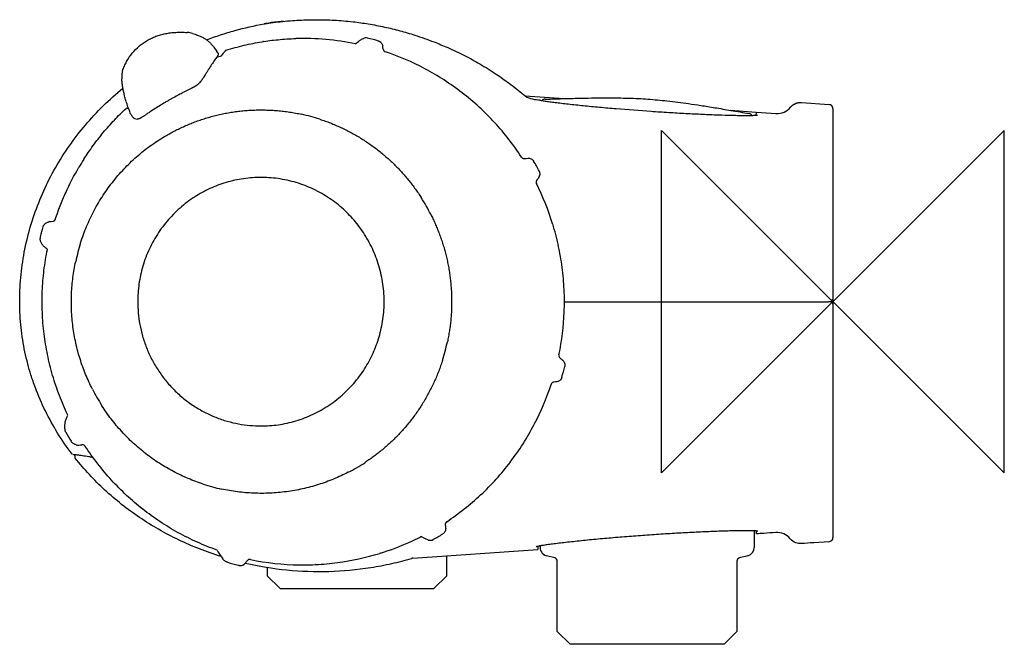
# Model space of a CAD drawing. Header units: millimetres. Extents: x -95 to 20, y -40 to 33.
import ezdxf

# ---------------------------------------------------------------- set-up
doc = ezdxf.new("R2010")
doc.units = ezdxf.units.MM
doc.header["$MEASUREMENT"] = 0
doc.layers.add('ORIGIN', color=6, linetype='Continuous')
doc.layers.add('PLANNING', color=1, linetype='Continuous')

# ---------------------------------------------------------------- blocks, each defined once
blk = doc.blocks.new('82501000_r')
at = {"layer": 'ORIGIN'}
for p, q in [((20, 20), (-20, -20)), ((-20, 20), (20, -20)), ((-20, -20), (-20, 20)), ((20, -20), (20, 20))]:
    blk.add_line(p, q, dxfattribs=at)
at = {"layer": 'PLANNING'}
for p, q in [((-66.4, 32.43), (-66.36, 32.44)), ((-65.19, 32.62), (-65.3, 32.61)), ((-65.18, 32.62), (-65.19, 32.62)), ((-66.49, 30.37), (-66.54, 30.36)), ((-71.82, 29.06), (-71.8, 29.02)), ((-35.96, 24.03), (-34.21, 23.91)), ((-34.21, 23.91), (-31.41, 23.71)), ((-33.61, 23.64), (-33.61, 23.64)), ((-3.67, 23.26), (-0.46, 23.03)), ((-82.38, 22.61), (-82.25, 22.61)), ((-11.97, 22.34), (-8.98, 22.13)), ((-8.98, 22.13), (-8.99, 21.77)), ((-8.98, 22.13), (-6.65, 21.97)), ((0, 22.53), (0, -27.53)), ((-91.71, 6.11), (-91.78, 6.16)), ((-31.36, 0), (-0.54, 0)), ((-0.3, 0), (-0.54, 0)), ((-88.58, -17.88), (-88.58, -17.88)), ((-86.38, -18.2), (-86.45, -18.19)), ((-9.2, -26.76), (-9.2, -28.69)), ((-8.92, -27.1), (-8.92, -26.77)), ((-34.46, -28.58), (-34.47, -28.93)), ((-0.46, -28.03), (-2.25, -28.16)), ((-52.81, -29.35), (-52.9, -29.38)), ((-49.05, -29.95), (-34.47, -28.93)), ((-45.09, -32), (-45.09, -29.68)), ((-32.47, -29.92), (-33.46, -29.66)), ((-9.94, -29.66), (-10.93, -29.92)), ((-66.04, -31.02), (-66.04, -32)), ((-60.37, -30.7), (-60.42, -30.7)), ((-57.83, -30.47), (-57.85, -30.47)), ((-32.18, -38.5), (-32.18, -30.31)), ((-11.22, -30.31), (-11.22, -38.5)), ((-66.04, -32), (-64.54, -33.5)), ((-46.59, -33.5), (-45.09, -32)), ((-64.54, -33.5), (-46.59, -33.5)), ((-30.68, -40), (-32.18, -38.5)), ((-11.22, -38.5), (-12.72, -40)), ((-12.72, -40), (-30.68, -40))]:
    blk.add_line(p, q, dxfattribs=at)
for centre, radius, start, end in [((-59.93, -4.07), 37.07, 98.9498, 100.0481), ((-75.6, 28.04), 3.41, 85.5688, 86.2155), ((-75.53, 28.97), 2.46, 72.0122, 85.5688), ((-61.83, 0.47), 30.26, 78.3606, 91.642), ((-54.44, 29.74), 1.07, 98.9896, 104.4888), ((-54.5, 30.11), 0.69, 76.1006, 98.9896), ((-61.76, 0.77), 30.91, 73.6524, 76.1006), ((-94.8, 14.53), 27.19, 32.3109, 32.8398), ((-71.83, 29.06), 0.0117, 50.3714, 92.7939), ((-70.79, 29.17), 0.193, 110.3602, 139.1016), ((-106.26, 22.15), 54.25, 7.78, 8.1711), ((-52.12, 29.55), 0.397, 187.7782, 251.5201), ((-61.86, 0.4), 30.34, 62.0453, 71.5202), ((-61.73, 0.48), 29.82, 108.8887, 110.1124), ((-81.26, 26.4), 1.76, 162.6845, 176.7277), ((-79.03, 26.27), 4, 176.7277, 183.6813), ((-81.27, 26.41), 1.75, 161.3758, 162.6845), ((-61.88, 0.35), 30.39, 57.1633, 62.0453), ((-61.93, 0.28), 30.47, 52.2931, 57.1633), ((-61.96, 0.25), 30.52, 47.4234, 52.2931), ((-33.6, 23.15), 0.496, 92.0425, 137.8658), ((-0.5, 22.53), 0.5, 0, 85.9665), ((-82.36, 22.38), 0.239, 128.3954, 134.2069), ((-82.39, 22.41), 0.197, 85.6459, 126.653), ((-66.71, 0.34), 22.04, 71.9887, 77.7643), ((-62.02, 0.18), 30.61, 42.564, 47.4234), ((-9.86, 21.46), 0.5, 34.5872, 79.9299), ((-6.52, 23.98), 2.02, 266.2318, 320.9614), ((-79.92, 22.85), 2.26, 206.5124, 210.886), ((-81.24, 21.98), 0.668, 243.7852, 271.6683), ((-62.06, 0.14), 30.67, 33.0952, 42.564), ((-61.46, 0.05), 30.83, 147.4651, 149.5103), ((-50.3, 134.47), 118.63, 276.9279, 277.1053), ((-64.98, -1.54), 34.99, 28.6996, 30.875), ((-34.9, 14.93), 0.703, 323.1601, 28.7018), ((-34.24, 13.97), 0.403, 143.4073, 206.4623), ((-62.91, -0.24), 31.59, 17.1564, 26.3669), ((35.38, -37.73), 87.11, 143.1582, 143.4011), ((-66.96, 0.04), 22.44, 26.9336, 32.641), ((-91.34, 8.68), 0.669, 97.9019, 107.5553), ((-98.32, 58.98), 50.11, 277.9019, 278.3219), ((-91.13, 9.8), 0.405, 278.3219, 289.601), ((-91.12, 9.78), 0.385, 289.601, 322.6675), ((-91, 9.69), 0.235, 322.6675, 341.7801), ((-63.76, 0.55), 29.62, 163.9589, 166.2863), ((-60.31, 0.53), 28.89, 12.0555, 17.2232), ((-91.77, 7.39), 0.778, 166.2863, 180.4388), ((-64.48, -0.49), 24.48, 162.5029, 167.7423), ((-64.45, -0.36), 33.12, 7.5621, 12.0704), ((-60.46, 0.17), 29.1, 2.4322, 7.5621), ((-64.5, -0.01), 33.15, 357.9274, 2.4322), ((-0.35, 0.3), 0.3, 271.2718, 0), ((-0.3, -0.3), 0.3, 1.9013, 90), ((-61.34, -0.12), 29.98, 348.2695, 357.9274), ((-67.05, -0.01), 22.53, 342.2762, 347.9691), ((-31.59, -6.3), 0.401, 168.2695, 231.6318), ((44.17, 89.4), 122.46, 231.6318, 231.8041), ((-62, -0.09), 31.59, 343.9158, 346.3294), ((-66.05, 0.19), 22.9, 206.9913, 212.5832), ((-63.56, 0.53), 32.31, 332.6419, 341.6119), ((209.17, -1704.22), 1711.98, 98.10577, 98.11806), ((-59.9, -1.38), 28.18, 327.3454, 332.6562), ((-62.05, -0.21), 31.34, 208.6829, 210.892), ((-87.83, -14.98), 1.81, 252.822, 255.4506), ((-88.11, -16.05), 0.707, 255.4506, 276.7837), ((-93.37, 28.11), 45.18, 276.7837, 277.2494), ((-87.62, -17.08), 0.374, 86.4164, 97.2494), ((-87.62, -17.1), 0.395, 33.1611, 86.4164), ((-64.69, 1.69), 33.87, 322.9262, 327.3454), ((-88.56, -17.59), 0.29, 226.1907, 267.3644), ((-88.22, -18.08), 0.3, 141.6637, 218.327), ((-66.75, -0.25), 22.14, 297.3342, 300.2132), ((-66.76, -0.24), 22.16, 300.2139, 303.0921), ((-61.03, -1.07), 29.29, 312.8024, 322.9262), ((-66.69, -0.33), 22.06, 251.9903, 257.7626), ((-62.88, 0.92), 32.01, 303.7797, 312.8024), ((-44.86, -26.01), 0.402, 123.7797, 186.8133), ((78.9, -11.22), 125.05, 186.8133, 186.983), ((-60.05, -4.07), 26.25, 295.6041, 296.9614), ((-47.97, -27.81), 0.391, 100.142, 116.9614), ((-59.67, -4.18), 26.93, 298.8055, 301.621), ((47.16, -812.41), 787.3, 94.02294, 94.08459), ((42.67, -748.59), 723.32, 93.91188, 94.02294), ((-0.5, -27.53), 0.5, 274.0282, 0.0049), ((-62.18, 0.37), 31.17, 289.2105, 295.6041), ((-46.88, -26.6), 1.28, 252.1317, 255.4734), ((-47.02, -27.17), 0.695, 255.4734, 298.8055), ((-33.2, -28.69), 1, 169.614, 255), ((-10.2, -28.69), 1, 285, 0), ((18.15, -362.32), 334.79, 93.4936, 93.7427), ((-63.35, -24.13), 9.84, 209.7103, 216.3108), ((-61.81, -0.61), 30.12, 277.5836, 287.1962), ((-60.95, -3.15), 27.44, 287.2692, 289.2105), ((-61.88, -0.34), 31.35, 253.7145, 256.0456), ((-69.12, -29.5), 1.3, 256.0456, 261.4198), ((-69.1, -29.35), 1.46, 261.4198, 265.6797), ((-69.16, -30.11), 0.697, 265.6797, 322.1219), ((-181.62, 57.37), 143.17, 322.1219, 322.2697), ((-68.07, -30.48), 0.394, 83.8553, 142.2697), ((-68.07, -30.47), 0.379, 78.2917, 83.863), ((-61.76, 0.07), 30.81, 258.3335, 269.0161), ((-61.82, 1.92), 32.66, 269.1745, 270.1261), ((-61.76, -3.36), 27.37, 270.0155, 272.8055), ((-61.78, -1.02), 29.71, 272.7177, 277.6067), ((-49, -30.65), 0.7, 94.0283, 106.1763), ((-32.58, -30.31), 0.4, 0, 75), ((-10.82, -30.31), 0.4, 105, 180)]:
    blk.add_arc(centre, radius, start, end, dxfattribs=at)
for points, knots in [([(-73.12, 30.57), (-72.85, 30.67), (-72.31, 30.87), (-71.21, 31.25), (-69.26, 31.84), (-67.55, 32.23), (-66.4, 32.43)], [0, 0, 0, 0, 0.871895, 1.730413, 3.479214, 6.980802, 6.980802, 6.980802, 6.980802]), ([(-66.4, 32.43), (-66.37, 32.44), (-66.26, 32.46), (-66, 32.5), (-65.41, 32.59), (-64.52, 32.7), (-63.41, 32.8), (-61.96, 32.89), (-60.24, 32.94), (-58.15, 32.88), (-56.16, 32.71), (-54.2, 32.44), (-52.37, 32.09), (-50.56, 31.65), (-48.64, 31.08), (-46.77, 30.42), (-44.83, 29.62), (-43.04, 28.77), (-41.15, 27.74), (-39.42, 26.66), (-37.99, 25.65), (-36.93, 24.84), (-36.38, 24.39), (-36.13, 24.18)], [0, 0, 0, 0, 0.088831, 0.351993, 0.784636, 1.869851, 3.05427, 4.121308, 6.231434, 8.201084, 10.407907, 12.213962, 14.147647, 15.976614, 17.796077, 20.177409, 21.906286, 24.099239, 26.122786, 28.361363, 30.214743, 31.372166, 32.348265, 32.348265, 32.348265, 32.348265]), ([(-80.05, 30.5), (-79.89, 30.6), (-79.56, 30.77), (-79.04, 30.99), (-78.49, 31.17), (-77.91, 31.31), (-77.32, 31.4), (-76.7, 31.45), (-76.05, 31.47), (-75.61, 31.45), (-75.38, 31.43)], [23.537213, 23.537213, 23.537213, 23.537213, 24.093422, 24.661416, 25.238272, 25.825302, 26.424034, 27.040571, 27.682726, 28.375519, 28.375519, 28.375519, 28.375519]), ([(-74.77, 31.32), (-74.67, 31.28), (-74.52, 31.24), (-74.33, 31.17), (-74.11, 31.09), (-73.86, 30.99), (-73.61, 30.87), (-73.44, 30.78), (-73.28, 30.68), (-73.07, 30.54), (-72.82, 30.33), (-72.58, 30.09), (-72.4, 29.88), (-72.2, 29.62), (-72.05, 29.42), (-71.96, 29.28)], [28.99667, 28.99667, 28.99667, 28.99667, 29.319373, 29.45623, 29.588715, 30.040447, 30.24115, 30.435304, 30.620989, 30.805204, 31.192942, 31.599065, 31.814635, 32.04534, 32.564577, 32.564577, 32.564577, 32.564577]), ([(-82.93, 26.96), (-82.87, 27.15), (-82.72, 27.51), (-82.38, 28.21), (-81.83, 29.02), (-81.15, 29.72), (-80.54, 30.2), (-80.22, 30.41), (-80.05, 30.5)], [18.877824, 18.877824, 18.877824, 18.877824, 19.457265, 20.046327, 21.224368, 22.384601, 22.95831, 23.537213, 23.537213, 23.537213, 23.537213]), ([(-70.85, 29.35), (-70.51, 29.46), (-69.81, 29.67), (-68.4, 30.02), (-66.63, 30.38), (-64.83, 30.6), (-63.39, 30.7), (-62.7, 30.72)], [2.5281, 2.5281, 2.5281, 2.5281, 3.624996, 4.709538, 6.879087, 9.047907, 11.22757, 11.22757, 11.22757, 11.22757]), ([(-55.73, 30.11), (-55.69, 30.14), (-55.57, 30.23), (-55.41, 30.36), (-55.26, 30.48), (-55.1, 30.6), (-54.92, 30.7), (-54.78, 30.76), (-54.71, 30.77)], [11.234642, 11.234642, 11.234642, 11.234642, 11.388838, 11.666338, 11.847355, 11.99003, 12.242062, 12.460251, 12.460251, 12.460251, 12.460251]), ([(-53.06, 30.44), (-53.03, 30.43), (-52.96, 30.41), (-52.85, 30.34), (-52.72, 30.23), (-52.61, 30.06), (-52.57, 29.93), (-52.56, 29.86)], [14.1591836, 14.1591836, 14.1591836, 14.1591836, 14.2569604, 14.354825, 14.559292, 14.7642092, 14.9609577, 14.9609577, 14.9609577, 14.9609577]), ([(-71.8, 29.02), (-71.79, 29.01), (-71.78, 28.98), (-71.76, 28.93), (-71.76, 28.85), (-71.78, 28.77), (-71.81, 28.72), (-71.83, 28.69)], [0.0462706, 0.0462706, 0.0462706, 0.0462706, 0.0900309, 0.1337603, 0.2210432, 0.3093283, 0.3963508, 0.3963508, 0.3963508, 0.3963508]), ([(-71.39, 28.69), (-71.28, 28.85), (-71.15, 29.04), (-71.03, 29.18), (-70.93, 29.3)], [0.639993, 0.639993, 0.639993, 0.639993, 1.971107, 2.431084, 2.431084, 2.431084, 2.431084]), ([(-71.83, 28.69), (-71.88, 28.63), (-71.98, 28.5), (-72.13, 28.29), (-72.29, 28.06), (-72.51, 27.72), (-72.74, 27.36), (-72.98, 26.98), (-73.13, 26.74), (-73.24, 26.56), (-73.3, 26.47), (-73.39, 26.32), (-73.48, 26.17), (-73.59, 26.02), (-73.65, 25.93), (-73.72, 25.84), (-73.77, 25.78), (-73.8, 25.73), (-73.83, 25.7), (-73.92, 25.6), (-74.02, 25.49), (-74.14, 25.37), (-74.24, 25.29), (-74.33, 25.23), (-74.4, 25.17), (-74.47, 25.14), (-74.53, 25.1), (-74.59, 25.06), (-74.65, 25.03), (-74.72, 25), (-74.79, 24.96), (-74.88, 24.91), (-75.15, 24.77), (-75.52, 24.59), (-76.03, 24.32), (-76.55, 24.05), (-77.05, 23.78), (-77.47, 23.55), (-77.67, 23.43), (-77.78, 23.36)], [0.396351, 0.396351, 0.396351, 0.396351, 0.631819, 0.888294, 1.169953, 1.474811, 2.121021, 2.444767, 2.823327, 2.952167, 3.072374, 3.168307, 3.477113, 3.594117, 3.707789, 3.831856, 3.923133, 3.945975, 3.997505, 4.056969, 4.347604, 4.454834, 4.564384, 4.711897, 4.787391, 4.845481, 4.927611, 5.001125, 5.064841, 5.13633, 5.219266, 5.304855, 5.443862, 6.137716, 6.543828, 7.160887, 7.906736, 8.232585, 8.612493, 8.612493, 8.612493, 8.612493]), ([(-81.94, 21.84), (-81.97, 21.91), (-82.04, 22.07), (-82.14, 22.33), (-82.25, 22.61), (-82.38, 22.99), (-82.54, 23.47), (-82.74, 24.18), (-82.89, 24.87), (-82.98, 25.54), (-83.01, 25.86), (-83.02, 26.02)], [13.584627, 13.584627, 13.584627, 13.584627, 13.832803, 14.108699, 14.414402, 14.724568, 15.327028, 15.907245, 16.954802, 17.445199, 17.921094, 17.921094, 17.921094, 17.921094]), ([(-88.82, -17.8), (-89.42, -17), (-90.55, -15.37), (-91.98, -12.78), (-92.98, -10.48), (-93.61, -8.63), (-94.15, -6.77), (-94.64, -4.46), (-94.86, -2.36), (-94.93, -0.93), (-94.94, -0.2), (-94.94, 0.59), (-94.89, 2.08), (-94.69, 4.31), (-94.13, 7.26), (-93.29, 10.15), (-92.18, 12.96), (-90.8, 15.66), (-89.17, 18.23), (-87.3, 20.65), (-85.21, 22.9), (-83.68, 24.27), (-82.89, 24.92)], [0, 0, 0, 0, 2.989258, 5.946305, 8.871534, 10.493152, 11.7968, 14.690227, 17.567774, 18.124198, 18.998586, 19.745798, 20.493, 23.465931, 26.470665, 29.475388, 32.496037, 35.516674, 38.569105, 41.621545, 44.673995, 47.764908, 47.764908, 47.764908, 47.764908]), ([(-77.78, 23.36), (-77.89, 23.3), (-78.08, 23.19), (-78.47, 22.95), (-78.97, 22.64), (-79.48, 22.32), (-79.84, 22.07), (-80.11, 21.9), (-80.3, 21.77), (-80.47, 21.65), (-80.59, 21.57), (-80.71, 21.5), (-80.8, 21.45), (-80.84, 21.43), (-80.86, 21.42)], [8.612493, 8.612493, 8.612493, 8.612493, 8.977505, 9.288931, 9.993155, 10.741458, 11.079277, 11.31053, 11.696641, 11.768073, 11.942948, 12.124657, 12.194153, 12.254193, 12.254193, 12.254193, 12.254193]), ([(-34.38, 23.56), (-34.33, 23.55), (-34.22, 23.53), (-33.97, 23.48), (-33.58, 23.42), (-33.03, 23.34), (-32.4, 23.26), (-31.68, 23.17), (-30.58, 23.05), (-29.11, 22.89), (-27.24, 22.71), (-24.6, 22.48), (-21.9, 22.27), (-19.19, 22.1), (-17.19, 21.98), (-15.27, 21.89), (-13.46, 21.81), (-12.05, 21.77), (-11.03, 21.75), (-10.38, 21.74), (-9.83, 21.74), (-9.43, 21.75), (-9.17, 21.76), (-9.02, 21.77), (-8.92, 21.78), (-8.86, 21.79), (-8.84, 21.79), (-8.83, 21.79), (-8.82, 21.79)], [0, 0, 0, 0, 0.149565, 0.329188, 0.776679, 1.329082, 1.974223, 2.707084, 3.505297, 5.278521, 7.160894, 9.138128, 13.215996, 15.272497, 17.286902, 19.227823, 21.043095, 22.719368, 23.455247, 24.106926, 24.667342, 25.116023, 25.296935, 25.447389, 25.565122, 25.609801, 25.627783, 25.640902, 25.640902, 25.640902, 25.640902]), ([(-33.61, 23.64), (-32.83, 23.67), (-31.42, 23.71), (-29.48, 23.76), (-27.84, 23.79), (-26.4, 23.8), (-25.09, 23.79), (-23.87, 23.77), (-22.72, 23.72), (-21.6, 23.65), (-20.49, 23.56), (-18.91, 23.4), (-17.22, 23.18), (-15.36, 22.9), (-13.71, 22.64), (-11.83, 22.32), (-10.49, 22.08), (-9.78, 21.96)], [0.003579, 0.003579, 0.003579, 0.003579, 2.34007, 4.236006, 5.840165, 7.249696, 8.562058, 9.777193, 10.895174, 12.013339, 13.131677, 14.250219, 16.779371, 18.239046, 19.892952, 21.789669, 23.968779, 23.968779, 23.968779, 23.968779]), ([(-87.45, 16.63), (-87.28, 16.9), (-86.93, 17.43), (-86.19, 18.48), (-85.19, 19.76), (-83.91, 21.21), (-83, 22.12), (-82.53, 22.55)], [143.600701, 143.600701, 143.600701, 143.600701, 144.554677, 145.528781, 147.454065, 149.401192, 151.32377, 151.32377, 151.32377, 151.32377]), ([(-81.53, 21.38), (-81.55, 21.39), (-81.58, 21.4), (-81.64, 21.44), (-81.71, 21.5), (-81.79, 21.59), (-81.83, 21.65), (-81.85, 21.69)], [12.9611425, 12.9611425, 12.9611425, 12.9611425, 13.0126564, 13.065352, 13.1727539, 13.2905861, 13.4123939, 13.4123939, 13.4123939, 13.4123939]), ([(-80.86, 21.42), (-80.87, 21.41), (-80.91, 21.39), (-80.97, 21.36), (-81.04, 21.34), (-81.13, 21.32), (-81.19, 21.31), (-81.22, 21.31)], [12.2541931, 12.2541931, 12.2541931, 12.2541931, 12.3103969, 12.3628758, 12.4590818, 12.5483778, 12.6359223, 12.6359223, 12.6359223, 12.6359223]), ([(-36.37, 16.89), (-36.36, 16.87), (-36.34, 16.84), (-36.28, 16.79), (-36.21, 16.74), (-36.1, 16.71), (-36.03, 16.71), (-35.99, 16.71)], [31.2162103, 31.2162103, 31.2162103, 31.2162103, 31.2718632, 31.3293107, 31.4366356, 31.548863, 31.6569007, 31.6569007, 31.6569007, 31.6569007]), ([(-35.63, 16.75), (-35.59, 16.76), (-35.53, 16.76), (-35.4, 16.75), (-35.23, 16.7), (-35.07, 16.58), (-34.98, 16.48), (-34.95, 16.42)], [32.0241457, 32.0241457, 32.0241457, 32.0241457, 32.1217501, 32.2193593, 32.4232004, 32.6274813, 32.8238406, 32.8238406, 32.8238406, 32.8238406]), ([(-90.78, 9.61), (-90.69, 9.88), (-90.51, 10.4), (-90.12, 11.44), (-89.37, 13.24), (-88.59, 14.73), (-88.03, 15.69)], [135.814474, 135.814474, 135.814474, 135.814474, 136.646098, 137.47601, 139.145941, 142.500119, 142.500119, 142.500119, 142.500119]), ([(-92.22, 8.73), (-92.21, 8.77), (-92.18, 8.84), (-92.11, 8.97), (-92.02, 9.08), (-91.9, 9.17), (-91.8, 9.22), (-91.68, 9.27), (-91.59, 9.3), (-91.54, 9.32)], [134.020907, 134.020907, 134.020907, 134.020907, 134.1299089, 134.2382054, 134.4571285, 134.5656797, 134.679951, 134.8038583, 134.9542965, 134.9542965, 134.9542965, 134.9542965]), ([(-91.78, 6.16), (-91.84, 6.21), (-91.96, 6.31), (-92.12, 6.45), (-92.25, 6.6), (-92.36, 6.75), (-92.44, 6.9), (-92.5, 7.05), (-92.53, 7.19), (-92.55, 7.3), (-92.55, 7.35), (-92.55, 7.38)], [131.127604, 131.127604, 131.127604, 131.127604, 131.376803, 131.591543, 131.783783, 131.961331, 132.130943, 132.299853, 132.464034, 132.549234, 132.630665, 132.630665, 132.630665, 132.630665]), ([(-89.33, -13.24), (-89.68, -12.49), (-90.33, -10.97), (-91.13, -8.61), (-91.72, -6.2), (-92.13, -3.75), (-92.33, -1.28), (-92.33, 1.19), (-92.14, 3.66), (-91.87, 5.3), (-91.71, 6.11)], [111.208809, 111.208809, 111.208809, 111.208809, 113.687915, 116.176614, 118.665563, 121.13711, 123.616503, 126.084248, 128.564613, 131.043377, 131.043377, 131.043377, 131.043377]), ([(-31.55, -6.84), (-31.53, -6.86), (-31.48, -6.9), (-31.39, -7.01), (-31.32, -7.16), (-31.28, -7.36), (-31.29, -7.5), (-31.31, -7.56)], [52.0872313, 52.0872313, 52.0872313, 52.0872313, 52.1852101, 52.2833071, 52.4883552, 52.6937578, 52.8907653, 52.8907653, 52.8907653, 52.8907653]), ([(-31.65, -8.85), (-31.66, -8.88), (-31.68, -8.94), (-31.74, -9.06), (-31.85, -9.19), (-32.03, -9.3), (-32.15, -9.33), (-32.22, -9.34)], [54.2079452, 54.2079452, 54.2079452, 54.2079452, 54.3063609, 54.4046882, 54.609414, 54.8135988, 55.0089385, 55.0089385, 55.0089385, 55.0089385]), ([(-32.58, -9.4), (-32.6, -9.4), (-32.64, -9.41), (-32.71, -9.43), (-32.78, -9.48), (-32.86, -9.56), (-32.89, -9.63), (-32.9, -9.67)], [55.3762093, 55.3762093, 55.3762093, 55.3762093, 55.4301239, 55.4840637, 55.5962196, 55.7040035, 55.8176121, 55.8176121, 55.8176121, 55.8176121]), ([(-89.63, -15), (-89.64, -14.96), (-89.65, -14.9), (-89.67, -14.77), (-89.68, -14.54), (-89.66, -14.21), (-89.57, -13.81), (-89.44, -13.49), (-89.36, -13.3), (-89.33, -13.24)], [109.393524, 109.393524, 109.393524, 109.393524, 109.488674, 109.59177, 109.783506, 110.173094, 110.579315, 111.020249, 111.208809, 111.208809, 111.208809, 111.208809]), ([(-89.54, -15.25), (-89.55, -15.24), (-89.56, -15.22), (-89.58, -15.18), (-89.61, -15.11), (-89.62, -15.04), (-89.63, -15)], [109.1222322, 109.1222322, 109.1222322, 109.1222322, 109.1549193, 109.187996, 109.2547849, 109.3935244, 109.3935244, 109.3935244, 109.3935244]), ([(-88.37, -16.71), (-88.4, -16.7), (-88.47, -16.68), (-88.58, -16.63), (-88.71, -16.56), (-88.84, -16.44), (-88.91, -16.35), (-88.94, -16.3)], [107.1946306, 107.1946306, 107.1946306, 107.1946306, 107.297775, 107.3951547, 107.5741504, 107.7488501, 107.9190972, 107.9190972, 107.9190972, 107.9190972]), ([(-71.89, -29.01), (-72.67, -28.73), (-74.22, -28.12), (-76.45, -27), (-78.58, -25.71), (-80.6, -24.25), (-82.49, -22.63), (-84.25, -20.86), (-85.86, -18.94), (-86.83, -17.58), (-87.29, -16.89)], [86.094292, 86.094292, 86.094292, 86.094292, 88.581442, 91.073176, 93.568171, 96.064013, 98.539041, 101.039202, 103.540647, 106.042946, 106.042946, 106.042946, 106.042946]), ([(-88.33, -17.9), (-88.39, -17.9), (-88.48, -17.89), (-88.53, -17.88), (-88.56, -17.88), (-88.57, -17.88), (-88.58, -17.88), (-88.58, -17.88)], [36.583517, 36.583517, 36.583517, 36.583517, 42.667615, 48.751713, 48.751713, 51.793762, 54.328759, 54.328759, 54.328759, 54.328759]), ([(-71.42, -29.76), (-72.27, -29.49), (-73.95, -28.9), (-76.4, -27.84), (-78.74, -26.61), (-80.97, -25.22), (-83.06, -23.69), (-85.01, -22.02), (-86.83, -20.22), (-87.93, -18.93), (-88.46, -18.26)], [0, 0, 0, 0, 2.687255, 5.34027, 7.99325, 10.620476, 13.196195, 15.772003, 18.321992, 20.862419, 20.862419, 20.862419, 20.862419]), ([(-87.61, -17.99), (-87.82, -17.96), (-88.09, -17.93), (-88.28, -17.91), (-88.33, -17.9)], [18.324275, 18.324275, 18.324275, 18.324275, 30.493227, 36.583517, 36.583517, 36.583517, 36.583517]), ([(-86.45, -18.19), (-86.6, -18.16), (-86.74, -18.14), (-87.16, -18.07), (-87.4, -18.03), (-87.61, -17.99)], [0.069253, 0.069253, 0.069253, 0.069253, 6.124938, 6.124938, 18.324275, 18.324275, 18.324275, 18.324275]), ([(-45.22, -26.43), (-45.21, -26.46), (-45.21, -26.53), (-45.22, -26.66), (-45.27, -26.82), (-45.39, -26.99), (-45.49, -27.08), (-45.55, -27.11)], [61.8699545, 61.8699545, 61.8699545, 61.8699545, 61.9683938, 62.0668293, 62.2720898, 62.4770034, 62.6730318, 62.6730318, 62.6730318, 62.6730318]), ([(-47.27, -27.82), (-47.35, -27.79), (-47.48, -27.74), (-47.66, -27.65), (-47.81, -27.57), (-47.94, -27.49), (-48.01, -27.44), (-48.04, -27.43)], [64.5978186, 64.5978186, 64.5978186, 64.5978186, 64.8538946, 65.0093032, 65.2044326, 65.3600019, 65.4663744, 65.4663744, 65.4663744, 65.4663744]), ([(-8.77, -26.79), (-8.77, -26.79), (-8.78, -26.79), (-8.81, -26.79), (-8.87, -26.78), (-8.98, -26.77), (-9.13, -26.76), (-9.32, -26.75), (-9.54, -26.75), (-9.89, -26.74), (-10.4, -26.74), (-11.08, -26.75), (-11.84, -26.77), (-12.68, -26.79), (-13.89, -26.83), (-15.49, -26.9), (-17.49, -27), (-19.57, -27.12), (-21.68, -27.26), (-23.8, -27.42), (-25.88, -27.59), (-27.9, -27.77), (-29.52, -27.93), (-30.74, -28.07), (-31.59, -28.16), (-32.36, -28.25), (-33.04, -28.34), (-33.54, -28.41), (-33.89, -28.47), (-34.11, -28.5), (-34.3, -28.54), (-34.46, -28.57), (-34.56, -28.59), (-34.62, -28.61), (-34.65, -28.62), (-34.66, -28.62), (-34.66, -28.62)], [0, 0, 0, 0, 0.013368, 0.031858, 0.078291, 0.200372, 0.357081, 0.546076, 0.765429, 1.016649, 1.599602, 2.283618, 3.05019, 3.892234, 4.796719, 6.689518, 8.71148, 10.794977, 12.924788, 15.056725, 17.171403, 19.207586, 21.130037, 22.045586, 22.90459, 23.679533, 24.371475, 24.961783, 25.214005, 25.437599, 25.629946, 25.787181, 25.910909, 25.957738, 25.976346, 25.989625, 25.989625, 25.989625, 25.989625]), ([(-3.71, -28.25), (-3.91, -28.26), (-4.13, -28.24), (-4.57, -28.06), (-4.8, -27.91), (-4.98, -27.69)], [0, 0, 0, 0, 0.00086715, 0.00086715, 0.001734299, 0.001734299, 0.001734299, 0.001734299]), ([(-70.67, -30.43), (-70.7, -30.42), (-70.75, -30.4), (-70.87, -30.35), (-71, -30.27), (-71.14, -30.13), (-71.23, -30.02), (-71.28, -29.96)], [84.1766302, 84.1766302, 84.1766302, 84.1766302, 84.2657525, 84.3561508, 84.5410456, 84.7325513, 84.9610277, 84.9610277, 84.9610277, 84.9610277]), ([(-68.6, -30.52), (-67, -30.89), (-63.76, -31.42), (-58.84, -31.59), (-54.75, -31.21), (-51.54, -30.61), (-49.96, -30.2), (-49.2, -29.98)], [-19.614928, -19.614928, -19.614928, -19.614928, -14.690116, -9.796302, -4.876687, -2.378248, 0, 0, 0, 0])]:
    blk.add_open_spline(points, degree=3, knots=knots, dxfattribs=at)
for points in [[(-64.17, 32.73), (-65.02, 32.65), (-65.59, 32.57), (-65.69, 32.55)], [(-36.13, 24.18), (-35.64, 23.69), (-34.97, 23.64), (-34.38, 23.56)], [(-4.98, -27.69), (-5.39, -27.18), (-6.07, -26.91), (-6.68, -26.95)]]:
    blk.add_open_spline(points, degree=3, dxfattribs=at)
for points, weights, degree in [([(-4.95, 22.71), (-4.46, 23.31), (-3.67, 23.26)], [1, 0.88661450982, 1], 2), ([(-77.82, 19.41), (-73.13, 22.13), (-67.64, 23.1), (-62.04, 21.88)], [1, 0.957295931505, 0.954941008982, 1], 3), ([(-59.9, 21.3), (-54.86, 19.66), (-50.81, 16.42), (-48.07, 12.15)], [1, 0.960866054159, 0.962653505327, 1], 3), ([(-87.83, 6.87), (-85.23, 15.11), (-77.82, 19.41)], [1, 0.933164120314, 1], 2), ([(-56.6, 10.26), (-63.4, 17.11), (-72.28, 13.4)], [1, 0.831469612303, 1], 2), ([(-72.28, 13.4), (-81.16, 9.69), (-81.16, 0)], [1, 0.831469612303, 1], 2), ([(-53.49, -5.55), (-49.81, 3.4), (-56.6, 10.26)], [1, 0.831469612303, 1], 2), ([(-46.96, 10.21), (-44.66, 5.68), (-43.9, 0.52), (-45.01, -4.7)], [1, 0.962653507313, 0.960866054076, 1], 3), ([(-86.45, -10.21), (-90.1, -3.1), (-88.4, 4.7)], [1, 0.94186457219, 1], 2), ([(-81.16, 0), (-81.16, -14.51), (-66.78, -14.51)], [1, 0.707106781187, 1], 2), ([(-66.78, -14.51), (-57.16, -14.51), (-53.49, -5.55)], [1, 0.831469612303, 1], 2), ([(-45.59, -6.87), (-47.21, -11.95), (-50.42, -16.04), (-54.66, -18.8)], [1, 0.960866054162, 0.96265350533, 1], 3), ([(-73.51, -21.3), (-81.05, -18.85), (-85.34, -12.15)], [1, 0.941864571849, 1], 2), ([(-56.59, -19.92), (-63.63, -23.56), (-71.37, -21.88)], [1, 0.941864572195, 1], 2)]:
    blk.add_rational_spline(points, weights, degree=degree, dxfattribs=at)

msp = doc.modelspace()

# ---------------------------------------------------------------- block references
msp.add_blockref('82501000_r', (0, 0))

doc.saveas('drawing.dxf')
